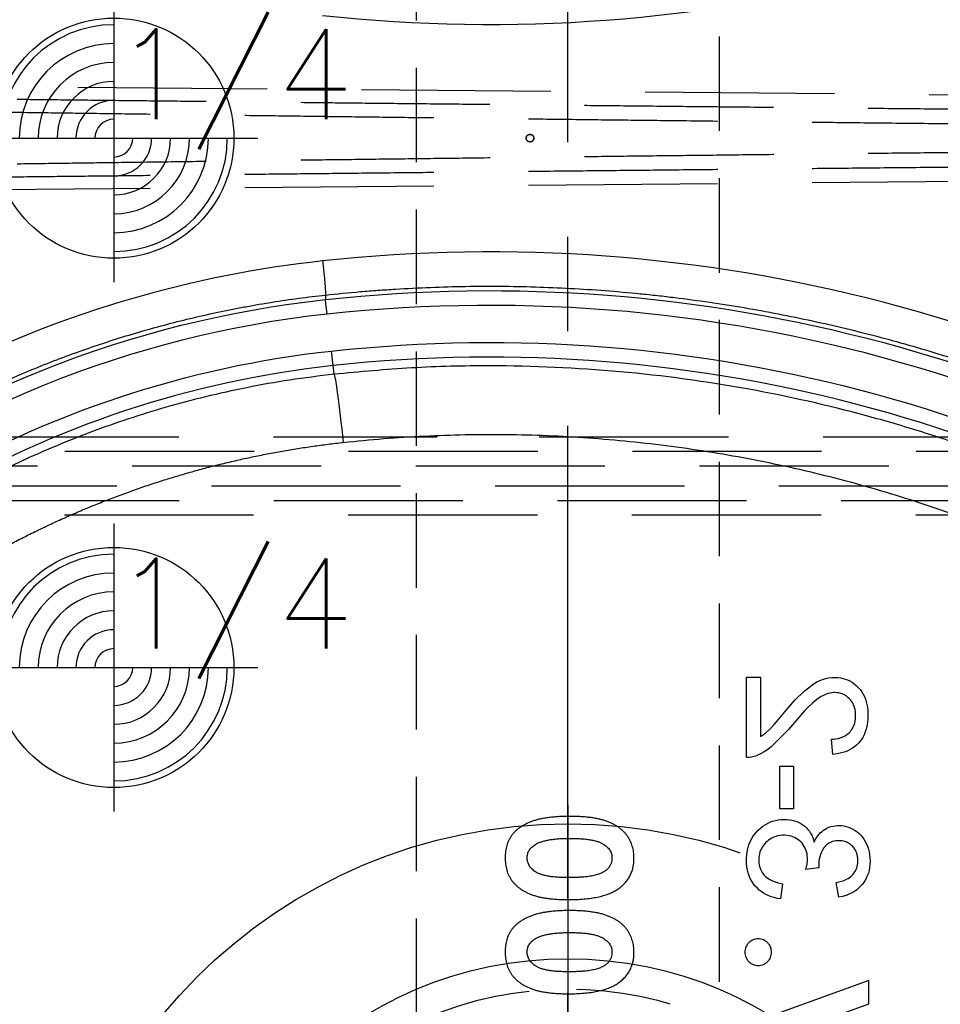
# Model space of a CAD drawing. Extents: x 2651 to 7771, y -1163 to 1075.
# Tile 224 of 256: x 4218 to 4243, y 465 to 491. Entities that reach past the tile are written whole.
import ezdxf

# ---------------------------------------------------------------- set-up
doc = ezdxf.new("R2010")
doc.units = 0
doc.header["$LTSCALE"] = 10
for name, pattern in [('CENTER', [2, 1.25, -0.25, 0.25, -0.25]), ('CNSCEN', [17, 15, -1, 0, -1]), ('CNSHID', [4, 3, -1]), ('DASHED', [0.75, 0.5, -0.25]), ('HIDDEN', [0.375, 0.25, -0.125])]:
    doc.linetypes.add(name, pattern=pattern)
doc.layers.get('0').update_dxf_attribs({"linetype": 'CONTINUOUS'})
doc.layers.get('Defpoints').update_dxf_attribs({"linetype": 'CONTINUOUS'})
for name, color, linetype in [('1', 7, 'CONTINUOUS'), ('CEN', 1, 'CENTER'), ('COOL', 150, 'HIDDEN'), ('DIM', 3, 'CONTINUOUS'), ('LAYER_108', 7, 'CONTINUOUS'), ('PIN', 3, 'CONTINUOUS'), ('WL1-HL', 4, 'CNSHID'), ('WOR1-CL', 1, 'CNSCEN')]:
    doc.layers.add(name, color=color, linetype=linetype)
doc.styles.get("Standard").update_dxf_attribs({"font": 'romans.shx'})
doc.dimstyles.new('MM& INCH5', dxfattribs={"dimtxt": 5, "dimasz": 2.5, "dimexe": 1, "dimexo": 0.5, "dimtad": 0, "dimrnd": 1.38778e-17, "dimzin": 9, "dimdsep": 46, "dimtxsty": 'Standard', "dimblk": 'CLOSED', "dimcen": 0, "dimclrd": 3, "dimclre": 3, "dimclrt": 3, "dimazin": 2, "dimtfac": 0.75, "dimtofl": 0, "dimtmove": 0, "dimatfit": 3, "dimfxl": 0, "dimtolj": 1, "dimarcsym": 0})

# ---------------------------------------------------------------- blocks, each defined once
blk = doc.blocks.new('DSD')
at = {"layer": '1', "color": 7, "linetype": 'Continuous'}
for p, q in [((478.967, 542.722), (476.666, 541.888)), ((476.666, 541.269), (479.905, 542.443)), ((476.666, 541.888), (476.666, 541.269))]:
    blk.add_line(p, q, dxfattribs=at)
at = {"layer": '1', "color": 6, "linetype": 'DASHED'}
for p, q in [((499.898, 528.58), (462.919, 528.58)), ((501.545, 528.191), (468.644, 528.191)), ((468.644, 527.673), (501.545, 527.673)), ((462.919, 527.284), (499.898, 527.284)), ((500.665, 520.364), (462.577, 520.032)), ((462.577, 517.956), (500.665, 517.624))]:
    blk.add_line(p, q, dxfattribs=at)
at = {"layer": '1', "color": 252, "linetype": 'Continuous'}
for p, q in [((490.803, 525.238), (490.828, 525.01)), ((490.828, 525.01), (490.87, 524.624))]:
    blk.add_line(p, q, dxfattribs=at)
at = {"layer": '1', "color": 110, "linetype": 'Continuous'}
for centre, radius, start, end in [((487.959, 551.472), 27.988, 276.2148, 338.982), ((486.693, 563.151), 39.735, 230.6179, 276.2068)]:
    blk.add_arc(centre, radius, start, end, dxfattribs=at)
at = {"layer": '1', "color": 252, "linetype": 'Continuous', "extrusion": (0, 0, -1)}
for centre, radius, start, end in [((-487.959, 551.472), 28.376, 202.1388, 263.7853), ((-486.693, 563.151), 38.753, 263.8121, 306.7396), ((-486.693, 563.151), 40.124, 263.7932, 306.1972), ((-487.959, 551.472), 27.006, 239.4774, 263.8121)]:
    blk.add_arc(centre, radius, start, end, dxfattribs=at)
at = {"layer": '1', "color": 252, "linetype": 'Continuous'}
for centre, radius, start, end in [((486.693, 563.151), 38.365, 233.2604, 276.1879), ((487.959, 551.472), 26.617, 276.1879, 300.5226)]:
    blk.add_arc(centre, radius, start, end, dxfattribs=at)
for centre, major_axis, start_param, end_param in [((486.674, 563.151), (-41.149, 0), 0.952596, 1.678692), ((487.939, 551.472), (-29.401, 0), 1.678696, 2.031295), ((486.674, 474.837), (-41.149, 0), 4.604494, 5.330589)]:
    blk.add_ellipse(centre, major_axis=major_axis, ratio=1, start_param=start_param, end_param=end_param, dxfattribs=at)
at = {"layer": '1', "color": 252, "linetype": 'Continuous', "extrusion": (0, 0, -1)}
blk.add_ellipse((490.608, 527.041), major_axis=(-0.196, 1.803), ratio=0.026024, start_param=3.150322, end_param=4.715216, dxfattribs=at)
at = {"layer": '1', "color": 7, "linetype": 'Continuous'}
for points, knots in [([(484.61, 541.622), (484.539, 541.621), (484.4, 541.62), (484.2, 541.607), (484.015, 541.587), (483.845, 541.558), (483.69, 541.521), (483.552, 541.475), (483.427, 541.422), (483.353, 541.378), (483.317, 541.356)], [0, 0, 0, 0, 0.161071, 0.310789, 0.449904, 0.578376, 0.696617, 0.805987, 0.906562, 1, 1, 1, 1]), ([(486.281, 540.515), (486.28, 540.543), (486.279, 540.6), (486.272, 540.684), (486.258, 540.763), (486.24, 540.839), (486.216, 540.912), (486.187, 540.982), (486.152, 541.047), (486.112, 541.11), (486.067, 541.168), (486.016, 541.223), (485.96, 541.276), (485.897, 541.325), (485.83, 541.37), (485.757, 541.412), (485.679, 541.451), (485.594, 541.487), (485.502, 541.519), (485.402, 541.547), (485.292, 541.57), (485.173, 541.589), (485.046, 541.603), (484.909, 541.614), (484.763, 541.621), (484.662, 541.622), (484.61, 541.622)], [0, 0, 0, 0, 0.038217, 0.074867, 0.110158, 0.144454, 0.17808, 0.211171, 0.243687, 0.275872, 0.308376, 0.341263, 0.37515, 0.409655, 0.445157, 0.482073, 0.520576, 0.560554, 0.603108, 0.648689, 0.697948, 0.750768, 0.807309, 0.867656, 0.931861, 1, 1, 1, 1]), ([(483.317, 541.356), (483.282, 541.331), (483.213, 541.282), (483.123, 541.196), (483.047, 541.103), (482.984, 541.003), (482.935, 540.895), (482.901, 540.78), (482.881, 540.658), (482.878, 540.574), (482.876, 540.531)], [0, 0, 0, 0, 0.132314, 0.2587, 0.380912, 0.500535, 0.620923, 0.742376, 0.868281, 1, 1, 1, 1]), ([(479.592, 540.875), (479.569, 540.873), (479.522, 540.871), (479.456, 540.85), (479.395, 540.818), (479.342, 540.773), (479.297, 540.719), (479.264, 540.658), (479.244, 540.591), (479.242, 540.545), (479.241, 540.522)], [0, 0, 0, 0, 0.128226, 0.250531, 0.372639, 0.499833, 0.627179, 0.749842, 0.87294, 1, 1, 1, 1]), ([(479.946, 540.522), (479.945, 540.545), (479.943, 540.591), (479.923, 540.658), (479.889, 540.719), (479.844, 540.773), (479.79, 540.819), (479.729, 540.85), (479.662, 540.871), (479.616, 540.873), (479.592, 540.875)], [0, 0, 0, 0, 0.126678, 0.249735, 0.372031, 0.499739, 0.627447, 0.750221, 0.872159, 1, 1, 1, 1]), ([(483.458, 540.517), (483.459, 540.543), (483.461, 540.592), (483.481, 540.665), (483.512, 540.733), (483.55, 540.785), (483.585, 540.824), (483.618, 540.851), (483.654, 540.877), (483.695, 540.9), (483.741, 540.922), (483.79, 540.943), (483.845, 540.961), (483.904, 540.978), (483.969, 540.993), (484.041, 541.006), (484.12, 541.017), (484.205, 541.025), (484.298, 541.032), (484.398, 541.037), (484.505, 541.04), (484.579, 541.04), (484.617, 541.041)], [0, 0, 0, 0, 0.053834, 0.105543, 0.158054, 0.211987, 0.240207, 0.269794, 0.301343, 0.334608, 0.370284, 0.408089, 0.448681, 0.492069, 0.538664, 0.590371, 0.646388, 0.707195, 0.772947, 0.843643, 0.919308, 1, 1, 1, 1]), ([(484.617, 541.041), (484.666, 541.04), (484.761, 541.039), (484.897, 541.033), (485.021, 541.021), (485.133, 541.006), (485.233, 540.985), (485.322, 540.961), (485.399, 540.932), (485.465, 540.897), (485.52, 540.86), (485.568, 540.818), (485.609, 540.775), (485.642, 540.729), (485.668, 540.68), (485.686, 540.628), (485.697, 540.573), (485.699, 540.536), (485.7, 540.517)], [0, 0, 0, 0, 0.110734, 0.212341, 0.305502, 0.389835, 0.46669, 0.535262, 0.596763, 0.651066, 0.701036, 0.74786, 0.791833, 0.834284, 0.875334, 0.916035, 0.957652, 1, 1, 1, 1]), ([(479.241, 540.522), (479.242, 540.498), (479.244, 540.452), (479.263, 540.385), (479.297, 540.325), (479.342, 540.271), (479.395, 540.226), (479.456, 540.193), (479.522, 540.172), (479.569, 540.17), (479.592, 540.169)], [0, 0, 0, 0, 0.12712, 0.250277, 0.371969, 0.499375, 0.62663, 0.749351, 0.871713, 1, 1, 1, 1]), ([(479.592, 540.169), (479.616, 540.17), (479.662, 540.172), (479.729, 540.193), (479.79, 540.226), (479.844, 540.271), (479.889, 540.325), (479.923, 540.385), (479.943, 540.452), (479.945, 540.498), (479.946, 540.522)], [0, 0, 0, 0, 0.127902, 0.249898, 0.37328, 0.501049, 0.628817, 0.750146, 0.873261, 1, 1, 1, 1]), ([(482.876, 540.531), (482.877, 540.503), (482.878, 540.448), (482.886, 540.366), (482.9, 540.288), (482.919, 540.212), (482.943, 540.14), (482.973, 540.07), (483.009, 540.003), (483.05, 539.94), (483.096, 539.879), (483.149, 539.822), (483.207, 539.768), (483.271, 539.719), (483.341, 539.673), (483.416, 539.63), (483.497, 539.591), (483.584, 539.555), (483.679, 539.523), (483.782, 539.496), (483.893, 539.473), (484.014, 539.454), (484.143, 539.439), (484.281, 539.429), (484.428, 539.422), (484.528, 539.422), (484.58, 539.421)], [0, 0, 0, 0, 0.036635, 0.072034, 0.106626, 0.140306, 0.173619, 0.206426, 0.239067, 0.271883, 0.30484, 0.338529, 0.372616, 0.407548, 0.443719, 0.481312, 0.520113, 0.560913, 0.604025, 0.650075, 0.699572, 0.752363, 0.808789, 0.868954, 0.932675, 1, 1, 1, 1]), ([(484.58, 540.003), (484.529, 540.003), (484.431, 540.003), (484.29, 540.011), (484.161, 540.021), (484.044, 540.037), (483.94, 540.056), (483.849, 540.081), (483.769, 540.11), (483.701, 540.144), (483.644, 540.181), (483.594, 540.221), (483.552, 540.264), (483.517, 540.309), (483.49, 540.357), (483.471, 540.408), (483.46, 540.462), (483.458, 540.498), (483.458, 540.517)], [0, 0, 0, 0, 0.112115, 0.215802, 0.310203, 0.395993, 0.47341, 0.542778, 0.604548, 0.659357, 0.708764, 0.755356, 0.798687, 0.840017, 0.880203, 0.919733, 0.959049, 1, 1, 1, 1]), ([(484.58, 539.421), (484.632, 539.422), (484.734, 539.422), (484.882, 539.429), (485.021, 539.44), (485.151, 539.454), (485.272, 539.474), (485.385, 539.497), (485.489, 539.524), (485.583, 539.557), (485.671, 539.593), (485.752, 539.632), (485.827, 539.674), (485.896, 539.718), (485.959, 539.767), (486.017, 539.817), (486.067, 539.871), (486.113, 539.928), (486.153, 539.988), (486.188, 540.052), (486.216, 540.12), (486.24, 540.191), (486.258, 540.267), (486.272, 540.346), (486.279, 540.429), (486.28, 540.486), (486.281, 540.515)], [0, 0, 0, 0, 0.068491, 0.133077, 0.193829, 0.251083, 0.304401, 0.354408, 0.401295, 0.444701, 0.485692, 0.524676, 0.562307, 0.597947, 0.632474, 0.665752, 0.697985, 0.729586, 0.760825, 0.792355, 0.824313, 0.857156, 0.890927, 0.92596, 0.962061, 1, 1, 1, 1]), ([(485.7, 540.517), (485.699, 540.499), (485.698, 540.463), (485.687, 540.411), (485.67, 540.362), (485.645, 540.316), (485.613, 540.272), (485.575, 540.232), (485.529, 540.195), (485.495, 540.173), (485.477, 540.162)], [0, 0, 0, 0, 0.124035, 0.242846, 0.360342, 0.479042, 0.599334, 0.725488, 0.858549, 1, 1, 1, 1]), ([(485.477, 540.162), (485.453, 540.149), (485.403, 540.122), (485.318, 540.09), (485.223, 540.063), (485.116, 540.04), (484.998, 540.024), (484.868, 540.011), (484.728, 540.004), (484.631, 540.003), (484.58, 540.003)], [0, 0, 0, 0, 0.088871, 0.186355, 0.294078, 0.412237, 0.541778, 0.682703, 0.835096, 1, 1, 1, 1]), ([(484.61, 539.131), (484.539, 539.13), (484.4, 539.129), (484.2, 539.116), (484.015, 539.096), (483.845, 539.066), (483.69, 539.03), (483.552, 538.984), (483.427, 538.931), (483.353, 538.886), (483.317, 538.865)], [0, 0, 0, 0, 0.161071, 0.310789, 0.449904, 0.578376, 0.696617, 0.805987, 0.906562, 1, 1, 1, 1]), ([(486.281, 538.023), (486.28, 538.052), (486.279, 538.109), (486.272, 538.192), (486.258, 538.272), (486.24, 538.348), (486.216, 538.421), (486.187, 538.491), (486.152, 538.556), (486.112, 538.618), (486.067, 538.677), (486.016, 538.732), (485.96, 538.785), (485.897, 538.833), (485.83, 538.879), (485.757, 538.921), (485.679, 538.96), (485.594, 538.996), (485.502, 539.028), (485.402, 539.056), (485.292, 539.079), (485.173, 539.098), (485.046, 539.112), (484.909, 539.123), (484.763, 539.13), (484.662, 539.13), (484.61, 539.131)], [0, 0, 0, 0, 0.038217, 0.074867, 0.110158, 0.144454, 0.17808, 0.211171, 0.243687, 0.275872, 0.308376, 0.341263, 0.37515, 0.409655, 0.445157, 0.482073, 0.520576, 0.560554, 0.603108, 0.648689, 0.697948, 0.750768, 0.807309, 0.867656, 0.931861, 1, 1, 1, 1]), ([(483.317, 538.865), (483.282, 538.84), (483.213, 538.79), (483.123, 538.704), (483.047, 538.612), (482.984, 538.511), (482.935, 538.404), (482.901, 538.289), (482.881, 538.167), (482.878, 538.083), (482.876, 538.04)], [0, 0, 0, 0, 0.132314, 0.2587, 0.380912, 0.500535, 0.620923, 0.742376, 0.868281, 1, 1, 1, 1]), ([(483.458, 538.026), (483.459, 538.051), (483.461, 538.101), (483.481, 538.174), (483.512, 538.242), (483.55, 538.294), (483.585, 538.333), (483.618, 538.36), (483.654, 538.386), (483.695, 538.409), (483.741, 538.431), (483.79, 538.452), (483.845, 538.47), (483.904, 538.487), (483.969, 538.502), (484.041, 538.515), (484.12, 538.526), (484.205, 538.534), (484.298, 538.541), (484.398, 538.546), (484.505, 538.548), (484.579, 538.549), (484.617, 538.549)], [0, 0, 0, 0, 0.053834, 0.105543, 0.158054, 0.211987, 0.240207, 0.269794, 0.301343, 0.334608, 0.370284, 0.408089, 0.448681, 0.492069, 0.538664, 0.590371, 0.646388, 0.707195, 0.772947, 0.843643, 0.919308, 1, 1, 1, 1]), ([(484.617, 538.549), (484.666, 538.549), (484.761, 538.548), (484.897, 538.542), (485.021, 538.53), (485.133, 538.515), (485.233, 538.494), (485.322, 538.47), (485.399, 538.441), (485.465, 538.406), (485.52, 538.368), (485.568, 538.327), (485.609, 538.284), (485.642, 538.238), (485.668, 538.189), (485.686, 538.137), (485.697, 538.082), (485.699, 538.045), (485.7, 538.026)], [0, 0, 0, 0, 0.110734, 0.212341, 0.305502, 0.389835, 0.46669, 0.535262, 0.596763, 0.651066, 0.701036, 0.74786, 0.791833, 0.834284, 0.875334, 0.916035, 0.957652, 1, 1, 1, 1]), ([(482.876, 538.04), (482.877, 538.012), (482.878, 537.957), (482.886, 537.875), (482.9, 537.797), (482.919, 537.721), (482.943, 537.648), (482.973, 537.579), (483.009, 537.512), (483.05, 537.449), (483.096, 537.388), (483.149, 537.331), (483.207, 537.277), (483.271, 537.228), (483.341, 537.182), (483.416, 537.139), (483.497, 537.1), (483.584, 537.064), (483.679, 537.032), (483.782, 537.005), (483.893, 536.982), (484.014, 536.963), (484.143, 536.948), (484.281, 536.938), (484.428, 536.931), (484.528, 536.931), (484.58, 536.93)], [0, 0, 0, 0, 0.036635, 0.072034, 0.106626, 0.140306, 0.173619, 0.206426, 0.239067, 0.271883, 0.30484, 0.338529, 0.372616, 0.407548, 0.443719, 0.481312, 0.520113, 0.560913, 0.604025, 0.650075, 0.699572, 0.752363, 0.808789, 0.868954, 0.932675, 1, 1, 1, 1]), ([(484.58, 537.511), (484.529, 537.512), (484.431, 537.512), (484.29, 537.52), (484.161, 537.53), (484.044, 537.546), (483.94, 537.565), (483.849, 537.59), (483.769, 537.618), (483.701, 537.652), (483.644, 537.69), (483.594, 537.73), (483.552, 537.773), (483.517, 537.818), (483.49, 537.866), (483.471, 537.917), (483.46, 537.971), (483.458, 538.007), (483.458, 538.026)], [0, 0, 0, 0, 0.112115, 0.215802, 0.310203, 0.395993, 0.47341, 0.542778, 0.604548, 0.659357, 0.708764, 0.755356, 0.798687, 0.840017, 0.880203, 0.919733, 0.959049, 1, 1, 1, 1]), ([(484.58, 536.93), (484.632, 536.931), (484.734, 536.931), (484.882, 536.938), (485.021, 536.949), (485.151, 536.963), (485.272, 536.983), (485.385, 537.006), (485.489, 537.033), (485.583, 537.066), (485.671, 537.102), (485.752, 537.141), (485.827, 537.183), (485.896, 537.227), (485.959, 537.275), (486.017, 537.326), (486.067, 537.38), (486.113, 537.437), (486.153, 537.497), (486.188, 537.561), (486.216, 537.629), (486.24, 537.7), (486.258, 537.776), (486.272, 537.855), (486.279, 537.938), (486.28, 537.994), (486.281, 538.023)], [0, 0, 0, 0, 0.068491, 0.133077, 0.193829, 0.251083, 0.304401, 0.354408, 0.401295, 0.444701, 0.485692, 0.524676, 0.562307, 0.597947, 0.632474, 0.665752, 0.697985, 0.729586, 0.760825, 0.792355, 0.824313, 0.857156, 0.890927, 0.92596, 0.962061, 1, 1, 1, 1]), ([(485.7, 538.026), (485.699, 538.008), (485.698, 537.972), (485.687, 537.92), (485.67, 537.871), (485.645, 537.825), (485.613, 537.781), (485.575, 537.741), (485.529, 537.704), (485.495, 537.682), (485.477, 537.671)], [0, 0, 0, 0, 0.124035, 0.242846, 0.360342, 0.479042, 0.599334, 0.725488, 0.858549, 1, 1, 1, 1]), ([(485.477, 537.671), (485.453, 537.658), (485.403, 537.631), (485.318, 537.599), (485.223, 537.572), (485.116, 537.549), (484.998, 537.533), (484.868, 537.52), (484.728, 537.513), (484.631, 537.512), (484.58, 537.511)], [0, 0, 0, 0, 0.088871, 0.186355, 0.294078, 0.412237, 0.541778, 0.682703, 0.835096, 1, 1, 1, 1]), ([(491.031, 523.143), (490.723, 523.11), (490.262, 523.065), (489.722, 523.022), (489.491, 523.006), (489.337, 522.996), (489.259, 522.991), (488.565, 522.948), (487.331, 522.9), (485.483, 522.913), (484.252, 522.979), (483.33, 523.049), (482.869, 523.09), (482.331, 523.146), (482.101, 523.172), (481.947, 523.19), (481.87, 523.2), (481.18, 523.284), (479.961, 523.463), (478.157, 523.812), (476.376, 524.241), (474.619, 524.75), (472.886, 525.339), (471.176, 526.008), (470.052, 526.508), (469.354, 526.838), (469.215, 526.905), (469.007, 527.006), (468.937, 527.04), (468.799, 527.109), (468.453, 527.281), (468.11, 527.458), (467.292, 527.892), (466.216, 528.495), (464.646, 529.472), (463.628, 530.172), (463.127, 530.534)], [0, 0, 0, 0, 0.03125, 0.046875, 0.054688, 0.054688, 0.0625, 0.0625, 0.125, 0.1875, 0.25, 0.25, 0.28125, 0.296875, 0.304688, 0.304688, 0.3125, 0.3125, 0.375, 0.4375, 0.5, 0.5625, 0.625, 0.6875, 0.75, 0.75, 0.765625, 0.765625, 0.773438, 0.773438, 0.78125, 0.8125, 0.8125, 0.875, 0.9375, 1, 1, 1, 1]), ([(501.742, 526.531), (501.328, 526.302), (500.909, 526.084), (500.378, 525.824), (500.271, 525.773), (500.111, 525.697), (500.057, 525.672), (499.95, 525.622), (499.682, 525.498), (499.413, 525.378), (498.764, 525.1), (497.89, 524.751), (496.56, 524.293), (495.207, 523.902), (494.291, 523.685), (493.715, 523.564), (493.541, 523.528), (493.367, 523.495), (493.251, 523.472), (493.193, 523.462), (492.902, 523.408), (492.67, 523.368), (491.969, 523.257), (491.501, 523.194), (491.031, 523.143)], [0, 0, 0, 0, 0.125, 0.125, 0.15625, 0.15625, 0.171875, 0.171875, 0.1875, 0.25, 0.25, 0.375, 0.5, 0.625, 0.75, 0.75, 0.78125, 0.796875, 0.796875, 0.8125, 0.8125, 0.875, 0.875, 1, 1, 1, 1])]:
    blk.add_open_spline(points, degree=3, knots=knots, dxfattribs=at)
at = {"layer": '1', "color": 252, "linetype": 'Continuous'}
for points, weights, degree in [([(490.56, 527.041), (481.685, 526.077), (473.041, 528.306), (465.739, 533.443)], [1, 0.957116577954, 0.957116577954, 1], 3), ([(499.831, 529.985), (496.958, 528.39), (493.826, 527.396), (490.56, 527.041)], [1, 0.98681524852, 0.98681524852, 1], 3), ([(491.105, 522.242), (491.008, 523.137), (491.031, 523.143)], [1, 0.709642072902, 1], 2)]:
    blk.add_rational_spline(points, weights, degree=degree, dxfattribs=at)
for points, knots in [([(464.023, 532.479), (464.378, 532.222), (465.095, 531.703), (466.214, 530.966), (467.376, 530.255), (468.583, 529.575), (469.835, 528.93), (471.131, 528.321), (472.47, 527.753), (473.851, 527.229), (475.274, 526.752), (477.26, 526.172), (481.032, 525.318), (485.084, 524.958), (488.752, 525.048), (490.12, 525.175), (490.803, 525.238)], [0, 0, 0, 0, 0.046368, 0.093547, 0.141537, 0.190338, 0.23995, 0.290372, 0.341606, 0.393651, 0.446506, 0.500173, 0.612317, 0.8549, 0.92745, 1, 1, 1, 1]), ([(490.803, 525.238), (491.196, 525.286), (491.969, 525.38), (493.103, 525.584), (494.191, 525.824), (495.234, 526.101), (496.23, 526.409), (497.179, 526.743), (498.082, 527.099), (498.938, 527.473), (499.748, 527.862), (500.513, 528.258), (501.002, 528.537), (501.241, 528.674)], [0, 0, 0, 0, 0.107215, 0.211168, 0.31186, 0.409292, 0.503461, 0.59437, 0.682018, 0.766405, 0.847531, 0.925396, 1, 1, 1, 1]), ([(490.989, 523.649), (491, 523.548), (491.011, 523.448), (491.026, 523.305), (491.03, 523.265), (491.031, 523.26)], [0, 0, 0, 0, 0.5, 0.5, 1, 1, 1, 1])]:
    blk.add_open_spline(points, degree=3, knots=knots, dxfattribs=at)
at = {"layer": '1', "color": 6, "linetype": 'DASHED'}
for points in [[(462.929, 528.968), (499.908, 528.968)], [(485.379, 526.896), (462.929, 526.896)], [(499.908, 526.896), (488.074, 526.896)]]:
    blk.add_open_spline(points, degree=1, dxfattribs=at)
at = {"layer": '1', "color": 252, "linetype": 'Continuous'}
blk.add_open_spline([(491.031, 523.143), (491.031, 523.183), (491.031, 523.223), (491.031, 523.263)], degree=3, dxfattribs=at)
at = {"layer": '1', "color": 6, "linetype": 'DASHED'}
for points in [[(500.663, 520.032), (489.514, 519.905), (477.159, 519.779), (464.185, 519.659)], [(464.183, 519.273), (477.159, 519.399), (489.514, 519.544), (500.665, 519.7)], [(500.665, 518.288), (489.514, 518.444), (477.159, 518.589), (464.183, 518.715)], [(464.185, 518.328), (477.159, 518.209), (489.514, 518.083), (500.663, 517.956)]]:
    blk.add_rational_spline(points, [1, 0.984198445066, 0.984198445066, 1], degree=3, dxfattribs=at)
at = {"layer": 'CEN'}
blk.add_circle((485.625, 518.994), 0.102, dxfattribs=at)
blk = doc.blocks.new('*D116')
at = {"layer": 'Defpoints', "color": 0}
for p in [(4278.684, 927.642), (4278.684, 906.842), (4171.684, 387.642)]:
    blk.add_point(p, dxfattribs=at)
at = {"layer": 'DIM', "color": 3, "lineweight": -2}
blk.add_line((4278.684, 907.342), (4278.684, 927.642), dxfattribs=at)
at = {"layer": 'DIM', "color": 3, "insert": (4278.684, 950.648), "char_height": 5, "attachment_point": 5, "rotation": 90}
blk.add_mtext('\\A1;107 [4.213]', dxfattribs=at)
blk = doc.blocks.new('_Closed')
at = {"color": 0, "linetype": 'ByBlock', "lineweight": -2}
for p, q in [((-1, 0.167), (0, 0)), ((-1, 0.167), (-1, -0.167)), ((0, 0), (-1, -0.167)), ((0, 0), (-1, 0))]:
    blk.add_line(p, q, dxfattribs=at)
blk = doc.blocks.new('*D117')
at = {"layer": 'Defpoints', "color": 0}
for p in [(4291.684, 927.642), (4291.684, 912.642), (4171.684, 387.642)]:
    blk.add_point(p, dxfattribs=at)
at = {"layer": 'DIM', "color": 3, "lineweight": -2}
blk.add_line((4291.684, 913.142), (4291.684, 927.642), dxfattribs=at)
at = {"layer": 'DIM', "color": 3, "insert": (4291.684, 950.648), "char_height": 5, "attachment_point": 5, "rotation": 90}
blk.add_mtext('\\A1;120 [4.724]', dxfattribs=at)
blk = doc.blocks.new('*D118')
at = {"layer": 'Defpoints', "color": 0}
for p in [(4368.684, 927.642), (4368.684, 892.822), (4171.684, 387.642)]:
    blk.add_point(p, dxfattribs=at)
at = {"layer": 'DIM', "color": 3, "lineweight": -2}
blk.add_line((4368.684, 893.322), (4368.684, 927.642), dxfattribs=at)
at = {"layer": 'DIM', "color": 3, "insert": (4368.684, 950.648), "char_height": 5, "attachment_point": 5, "rotation": 90}
blk.add_mtext('\\A1;197 [7.756]', dxfattribs=at)
blk = doc.blocks.new('*D119')
at = {"layer": 'Defpoints', "color": 0}
for p in [(4376.684, 927.642), (4371.684, 807.17), (4171.684, 387.642)]:
    blk.add_point(p, dxfattribs=at)
at = {"layer": 'DIM', "color": 3, "lineweight": -2}
for p, q in [((4376.684, 922.642), (4376.684, 927.642)), ((4371.684, 917.642), (4376.684, 922.642)), ((4371.684, 807.67), (4371.684, 917.642))]:
    blk.add_line(p, q, dxfattribs=at)
at = {"layer": 'DIM', "color": 3, "insert": (4376.684, 951.005), "char_height": 5, "attachment_point": 5, "rotation": 90}
blk.add_mtext('\\A1;200 [7.874]', dxfattribs=at)
blk = doc.blocks.new('*D120')
at = {"layer": 'Defpoints', "color": 0}
for p in [(4411.684, 927.642), (4411.684, 912.642), (4171.684, 387.642)]:
    blk.add_point(p, dxfattribs=at)
at = {"layer": 'DIM', "color": 3, "lineweight": -2}
blk.add_line((4411.684, 913.142), (4411.684, 927.642), dxfattribs=at)
at = {"layer": 'DIM', "color": 3, "insert": (4411.684, 951.005), "char_height": 5, "attachment_point": 5, "rotation": 90}
blk.add_mtext('\\A1;240 [9.449]', dxfattribs=at)
blk = doc.blocks.new('*D121')
at = {"layer": 'Defpoints', "color": 0}
for p in [(4446.684, 927.642), (4446.684, 910.642), (4171.684, 387.642)]:
    blk.add_point(p, dxfattribs=at)
at = {"layer": 'DIM', "color": 3, "lineweight": -2}
blk.add_line((4446.684, 911.142), (4446.684, 927.642), dxfattribs=at)
at = {"layer": 'DIM', "color": 3, "insert": (4446.684, 953.386), "char_height": 5, "attachment_point": 5, "rotation": 90}
blk.add_mtext('\\A1;275 [10.827]', dxfattribs=at)
blk = doc.blocks.new('*D158')
at = {"layer": 'Defpoints', "color": 0}
for p in [(4247.884, 927.642), (4247.884, 766.102), (4171.684, 387.642)]:
    blk.add_point(p, dxfattribs=at)
at = {"layer": 'DIM', "color": 3, "lineweight": -2}
blk.add_line((4247.884, 766.602), (4247.884, 927.642), dxfattribs=at)
at = {"layer": 'DIM', "color": 3, "insert": (4247.884, 943.862), "char_height": 5, "attachment_point": 5, "rotation": 90}
blk.add_mtext('\\A1;76.2 [3]', dxfattribs=at)
blk = doc.blocks.new('*D159')
at = {"layer": 'Defpoints', "color": 0}
for p in [(4239.884, 927.642), (4246.684, 860.062), (4171.684, 387.642)]:
    blk.add_point(p, dxfattribs=at)
at = {"layer": 'DIM', "color": 3, "lineweight": -2}
for p, q in [((4239.884, 922.642), (4239.884, 927.642)), ((4246.684, 917.642), (4239.884, 922.642)), ((4246.684, 860.562), (4246.684, 917.642))]:
    blk.add_line(p, q, dxfattribs=at)
at = {"layer": 'DIM', "color": 3, "insert": (4239.884, 948.624), "char_height": 5, "attachment_point": 5, "rotation": 90}
blk.add_mtext('\\A1;75 [2.953]', dxfattribs=at)
blk = doc.blocks.new('*D160')
at = {"layer": 'Defpoints', "color": 0}
for p in [(4381.212, 797.642), (4473.321, 797.642), (4171.684, 387.642)]:
    blk.add_point(p, dxfattribs=at)
at = {"layer": 'DIM', "color": 3, "lineweight": -2}
blk.add_line((4381.712, 797.642), (4473.321, 797.642), dxfattribs=at)
at = {"layer": 'DIM', "color": 3, "insert": (4499.065, 797.642), "char_height": 5, "attachment_point": 5}
blk.add_mtext('\\A1;410 [16.142]', dxfattribs=at)
blk = doc.blocks.new('*D161')
at = {"layer": 'Defpoints', "color": 0}
for p in [(4274.104, 832.642), (4473.321, 832.642), (4171.684, 387.642)]:
    blk.add_point(p, dxfattribs=at)
at = {"layer": 'DIM', "color": 3, "lineweight": -2}
blk.add_line((4274.604, 832.642), (4473.321, 832.642), dxfattribs=at)
at = {"layer": 'DIM', "color": 3, "insert": (4496.684, 832.642), "char_height": 5, "attachment_point": 5}
blk.add_mtext('\\A1;445 [17.52]', dxfattribs=at)
blk = doc.blocks.new('*D162')
at = {"layer": 'Defpoints', "color": 0}
for p in [(4271.924, 879.642), (4485.526, 879.642), (4171.684, 387.642)]:
    blk.add_point(p, dxfattribs=at)
at = {"layer": 'DIM', "color": 3, "lineweight": -2}
blk.add_line((4272.424, 879.642), (4485.526, 879.642), dxfattribs=at)
at = {"layer": 'DIM', "color": 3, "insert": (4508.889, 879.642), "char_height": 5, "attachment_point": 5}
blk.add_mtext('\\A1;492 [19.37]', dxfattribs=at)
blk = doc.blocks.new('*D163')
at = {"layer": 'Defpoints', "color": 0}
for p in [(4285.884, 899.642), (4485.526, 899.642), (4171.684, 387.642)]:
    blk.add_point(p, dxfattribs=at)
at = {"layer": 'DIM', "color": 3, "lineweight": -2}
blk.add_line((4286.384, 899.642), (4485.526, 899.642), dxfattribs=at)
at = {"layer": 'DIM', "color": 3, "insert": (4511.27, 899.642), "char_height": 5, "attachment_point": 5}
blk.add_mtext('\\A1;512 [20.157]', dxfattribs=at)
blk = doc.blocks.new('*D164')
at = {"layer": 'Defpoints', "color": 0}
for p in [(4266.934, 743.242), (4473.321, 743.242), (4171.684, 387.642)]:
    blk.add_point(p, dxfattribs=at)
at = {"layer": 'DIM', "color": 3, "lineweight": -2}
blk.add_line((4267.434, 743.242), (4473.321, 743.242), dxfattribs=at)
at = {"layer": 'DIM', "color": 3, "insert": (4494.303, 743.242), "char_height": 5, "attachment_point": 5}
blk.add_mtext('\\A1;355.6 [14]', dxfattribs=at)
blk = doc.blocks.new('*D165')
at = {"layer": 'Defpoints', "color": 0}
for p in [(4446.684, 762.642), (4473.321, 762.642), (4171.684, 387.642)]:
    blk.add_point(p, dxfattribs=at)
at = {"layer": 'DIM', "color": 3, "lineweight": -2}
blk.add_line((4447.184, 762.642), (4473.321, 762.642), dxfattribs=at)
at = {"layer": 'DIM', "color": 3, "insert": (4499.065, 762.642), "char_height": 5, "attachment_point": 5}
blk.add_mtext('\\A1;375 [14.764]', dxfattribs=at)
blk = doc.blocks.new('*D166')
at = {"layer": 'Defpoints', "color": 0}
for p in [(4446.684, 719.642), (4473.321, 719.642), (4171.684, 387.642)]:
    blk.add_point(p, dxfattribs=at)
at = {"layer": 'DIM', "color": 3, "lineweight": -2}
blk.add_line((4447.184, 719.642), (4473.321, 719.642), dxfattribs=at)
at = {"layer": 'DIM', "color": 3, "insert": (4499.065, 719.642), "char_height": 5, "attachment_point": 5}
blk.add_mtext('\\A1;332 [13.071]', dxfattribs=at)
blk = doc.blocks.new('*D167')
at = {"layer": 'Defpoints', "color": 0}
for p in [(4445.644, 592.642), (4473.321, 592.642), (4171.684, 387.642)]:
    blk.add_point(p, dxfattribs=at)
at = {"layer": 'DIM', "color": 3, "lineweight": -2}
blk.add_line((4446.144, 592.642), (4473.321, 592.642), dxfattribs=at)
at = {"layer": 'DIM', "color": 3, "insert": (4496.684, 592.642), "char_height": 5, "attachment_point": 5}
blk.add_mtext('\\A1;205 [8.071]', dxfattribs=at)
blk = doc.blocks.new('*D168')
at = {"layer": 'Defpoints', "color": 0}
for p in [(4245.344, 590.842), (4473.321, 584.642), (4171.684, 387.642)]:
    blk.add_point(p, dxfattribs=at)
at = {"layer": 'DIM', "color": 3, "lineweight": -2}
for p, q in [((4245.844, 590.842), (4463.321, 590.842)), ((4463.321, 590.842), (4468.321, 584.642)), ((4468.321, 584.642), (4473.321, 584.642))]:
    blk.add_line(p, q, dxfattribs=at)
at = {"layer": 'DIM', "color": 3, "insert": (4491.922, 584.642), "char_height": 5, "attachment_point": 5}
blk.add_mtext('\\A1;203.2 [8]', dxfattribs=at)
blk = doc.blocks.new('*D169')
at = {"layer": 'Defpoints', "color": 0}
for p in [(4446.684, 612.642), (4473.321, 612.642), (4171.684, 387.642)]:
    blk.add_point(p, dxfattribs=at)
at = {"layer": 'DIM', "color": 3, "lineweight": -2}
blk.add_line((4447.184, 612.642), (4473.321, 612.642), dxfattribs=at)
at = {"layer": 'DIM', "color": 3, "insert": (4496.684, 612.642), "char_height": 5, "attachment_point": 5}
blk.add_mtext('\\A1;225 [8.858]', dxfattribs=at)
blk = doc.blocks.new('*D170')
at = {"layer": 'Defpoints', "color": 0}
for p in [(4446.684, 655.642), (4473.321, 655.642), (4171.684, 387.642)]:
    blk.add_point(p, dxfattribs=at)
at = {"layer": 'DIM', "color": 3, "lineweight": -2}
blk.add_line((4447.184, 655.642), (4473.321, 655.642), dxfattribs=at)
at = {"layer": 'DIM', "color": 3, "insert": (4499.065, 655.642), "char_height": 5, "attachment_point": 5}
blk.add_mtext('\\A1;268 [10.551]', dxfattribs=at)
blk = doc.blocks.new('*D171')
at = {"layer": 'Defpoints', "color": 0}
for p in [(4446.684, 562.642), (4473.321, 562.642), (4171.684, 387.642)]:
    blk.add_point(p, dxfattribs=at)
at = {"layer": 'DIM', "color": 3, "lineweight": -2}
blk.add_line((4447.184, 562.642), (4473.321, 562.642), dxfattribs=at)
at = {"layer": 'DIM', "color": 3, "insert": (4493.946, 562.642), "char_height": 5, "attachment_point": 5}
blk.add_mtext('\\A1;175 [6.89]', dxfattribs=at)
blk = doc.blocks.new('*D172')
at = {"layer": 'Defpoints', "color": 0}
for p in [(4446.684, 519.642), (4473.321, 519.642), (4171.684, 387.642)]:
    blk.add_point(p, dxfattribs=at)
at = {"layer": 'DIM', "color": 3, "lineweight": -2}
blk.add_line((4447.184, 519.642), (4473.321, 519.642), dxfattribs=at)
at = {"layer": 'DIM', "color": 3, "insert": (4496.327, 519.642), "char_height": 5, "attachment_point": 5}
blk.add_mtext('\\A1;132 [5.197]', dxfattribs=at)
blk = doc.blocks.new('*D190')
at = {"layer": 'Defpoints', "color": 0}
for p in [(4401.864, 859.642), (4485.526, 859.642), (4171.684, 387.642)]:
    blk.add_point(p, dxfattribs=at)
at = {"layer": 'DIM', "color": 3, "lineweight": -2}
blk.add_line((4402.364, 859.642), (4485.526, 859.642), dxfattribs=at)
at = {"layer": 'DIM', "color": 3, "insert": (4511.27, 859.642), "char_height": 5, "attachment_point": 5}
blk.add_mtext('\\A1;472 [18.583]', dxfattribs=at)
blk = doc.blocks.new('117')
at = {"layer": 'WL1-HL'}
for radius in [13.87, 10.3]:
    blk.add_circle((254.95, 1693.104), radius, dxfattribs=at)
at = {"layer": 'WOR1-CL'}
blk.add_line((254.95, 1707.474), (254.95, 1678.734), dxfattribs=at)
blk = doc.blocks.new('A$C257357D5')
at = {"layer": 'COOL', "color": 1, "linetype": 'CENTER'}
blk.add_line((61, -60.106), (61, 35), dxfattribs=at)
at = {"layer": 'COOL'}
blk.add_lwpolyline([(57, -49.388), (57, 32.691), (61, 35), (65, 32.691), (65, -49.388)], dxfattribs=at)
blk.add_circle((61, -32), 9.5, dxfattribs=at)
blk.add_blockref('117', (-193.95, -1725.104), dxfattribs=at)
blk = doc.blocks.new('*U6', base_point=(965.4695, 1808.9548))
blk.add_circle((965.4695, 1808.9548), 0.5)
for radius, start, end in [(0.4724, 90, 180), (0.3937, 90, 180), (0.315, 90, 180), (0.2362, 90, 180), (0.1575, 90, 180), (0.0787, 90, 180), (0.0787, 270, 0), (0.1575, 270, 0), (0.2362, 270, 0), (0.315, 270, 0), (0.3937, 270, 0), (0.4724, 270, 0)]:
    blk.add_arc((965.4695, 1808.9548), radius, start, end)
at = {"layer": 'PIN'}
for p, q in [((965.4695, 1809.5548), (965.4695, 1808.3548)), ((964.8695, 1808.9548), (966.0695, 1808.9548))]:
    blk.add_line(p, q, dxfattribs=at)

msp = doc.modelspace()

# ---------------------------------------------------------------- linework, layer by layer
at = {"layer": 'CEN'}
msp.add_circle((4231.684, 487.642), 0.1, dxfattribs=at)
at = {"layer": 'LAYER_108', "color": 0, "linetype": 'Continuous'}
for p, q in [((4237.404, 471.271), (4237.404, 473.386)), ((4237.404, 473.386), (4237.781, 473.386)), ((4237.781, 473.386), (4237.781, 471.817)), ((4239.691, 471.345), (4239.65, 471.749)), ((4238.291, 471.03), (4238.652, 471.03)), ((4238.291, 469.902), (4238.291, 471.03)), ((4238.652, 471.03), (4238.652, 469.902)), ((4238.652, 469.902), (4238.291, 469.902)), ((4239.32, 468.346), (4238.975, 468.302)), ((4239.844, 467.566), (4239.774, 467.959)), ((4238.358, 467.92), (4238.305, 467.527))]:
    msp.add_line(p, q, dxfattribs=at)
for points in [[(4237.781, 471.817, 0), (4237.911, 471.91, 0), (4238.029, 472.018, 0), (4238.14, 472.137, 0), (4238.245, 472.258, 0), (4238.464, 472.519, 0), (4238.688, 472.778, 0), (4238.927, 473.018, 0), (4239.196, 473.222, 0), (4239.267, 473.263, 0), (4239.341, 473.299, 0), (4239.418, 473.329, 0), (4239.496, 473.353, 0), (4239.577, 473.369, 0), (4239.659, 473.379, 0), (4239.742, 473.382, 0), (4239.824, 473.378, 0), (4239.889, 473.369, 0), (4239.952, 473.356, 0), (4240.015, 473.338, 0), (4240.076, 473.315, 0), (4240.135, 473.287, 0), (4240.196, 473.252, 0), (4240.254, 473.211, 0), (4240.309, 473.165, 0), (4240.359, 473.116, 0), (4240.408, 473.061, 0), (4240.451, 473.001, 0), (4240.49, 472.939, 0), (4240.523, 472.873, 0), (4240.55, 472.806, 0), (4240.572, 472.737, 0), (4240.59, 472.666, 0), (4240.602, 472.594, 0), (4240.614, 472.494, 0), (4240.618, 472.393, 0), (4240.616, 472.292, 0), (4240.606, 472.191, 0), (4240.589, 472.092, 0), (4240.57, 472.014, 0), (4240.545, 471.938, 0), (4240.515, 471.864, 0), (4240.478, 471.794, 0), (4240.444, 471.739, 0), (4240.406, 471.687, 0), (4240.363, 471.638, 0), (4240.318, 471.593, 0), (4240.269, 471.551, 0), (4240.211, 471.51, 0), (4240.15, 471.474, 0), (4240.087, 471.443, 0), (4240.022, 471.416, 0), (4239.914, 471.383, 0), (4239.803, 471.36, 0), (4239.691, 471.345, 0)], [(4239.65, 471.749, 0), (4239.71, 471.751, 0), (4239.769, 471.757, 0), (4239.828, 471.767, 0), (4239.886, 471.782, 0), (4239.931, 471.798, 0), (4239.975, 471.817, 0), (4240.017, 471.84, 0), (4240.058, 471.867, 0), (4240.088, 471.89, 0), (4240.116, 471.916, 0), (4240.143, 471.944, 0), (4240.168, 471.974, 0), (4240.191, 472.005, 0), (4240.215, 472.044, 0), (4240.235, 472.086, 0), (4240.253, 472.129, 0), (4240.267, 472.173, 0), (4240.281, 472.235, 0), (4240.289, 472.298, 0), (4240.292, 472.362, 0), (4240.291, 472.425, 0), (4240.286, 472.479, 0), (4240.277, 472.533, 0), (4240.263, 472.585, 0), (4240.245, 472.636, 0), (4240.227, 472.676, 0), (4240.206, 472.714, 0), (4240.182, 472.751, 0), (4240.155, 472.785, 0), (4240.126, 472.818, 0), (4240.098, 472.844, 0), (4240.069, 472.868, 0), (4240.039, 472.89, 0), (4240.007, 472.91, 0), (4239.974, 472.928, 0), (4239.932, 472.945, 0), (4239.888, 472.959, 0), (4239.843, 472.969, 0), (4239.798, 472.975, 0), (4239.754, 472.978, 0), (4239.71, 472.978, 0), (4239.666, 472.974, 0), (4239.622, 472.966, 0), (4239.56, 472.951, 0), (4239.499, 472.929, 0), (4239.441, 472.903, 0), (4239.384, 472.873, 0), (4239.263, 472.794, 0), (4239.151, 472.703, 0), (4239.045, 472.603, 0), (4238.944, 472.499, 0), (4238.518, 472.004, 0), (4238.062, 471.542, 0), (4237.972, 471.475, 0), (4237.878, 471.414, 0), (4237.779, 471.361, 0), (4237.677, 471.317, 0)], [(4238.305, 467.527, 0), (4238.221, 467.538, 0), (4238.137, 467.556, 0), (4238.055, 467.58, 0), (4237.976, 467.611, 0), (4237.914, 467.641, 0), (4237.855, 467.676, 0), (4237.798, 467.715, 0), (4237.744, 467.757, 0), (4237.694, 467.804, 0), (4237.639, 467.862, 0), (4237.59, 467.925, 0), (4237.546, 467.991, 0), (4237.507, 468.061, 0), (4237.476, 468.134, 0), (4237.45, 468.21, 0), (4237.43, 468.287, 0), (4237.416, 468.366, 0), (4237.405, 468.477, 0), (4237.404, 468.589, 0), (4237.412, 468.701, 0), (4237.43, 468.811, 0), (4237.452, 468.895, 0), (4237.48, 468.978, 0), (4237.514, 469.058, 0), (4237.556, 469.135, 0), (4237.604, 469.208, 0), (4237.658, 469.276, 0), (4237.718, 469.34, 0), (4237.782, 469.399, 0), (4237.839, 469.443, 0), (4237.899, 469.483, 0), (4237.961, 469.519, 0), (4238.026, 469.549, 0), (4238.093, 469.575, 0), (4238.169, 469.596, 0), (4238.247, 469.611, 0), (4238.326, 469.62, 0), (4238.405, 469.623, 0), (4238.472, 469.621, 0), (4238.539, 469.615, 0), (4238.606, 469.604, 0), (4238.672, 469.589, 0), (4238.735, 469.568, 0), (4238.791, 469.544, 0), (4238.845, 469.516, 0), (4238.896, 469.484, 0), (4238.945, 469.447, 0), (4238.99, 469.407, 0), (4239.031, 469.362, 0), (4239.068, 469.314, 0), (4239.101, 469.263, 0), (4239.131, 469.207, 0), (4239.156, 469.148, 0), (4239.177, 469.087, 0), (4239.194, 469.025, 0)], [(4239.194, 469.025, 0), (4239.222, 469.082, 0), (4239.254, 469.137, 0), (4239.29, 469.189, 0), (4239.331, 469.239, 0), (4239.366, 469.275, 0), (4239.405, 469.31, 0), (4239.446, 469.341, 0), (4239.489, 469.369, 0), (4239.534, 469.394, 0), (4239.586, 469.417, 0), (4239.64, 469.436, 0), (4239.695, 469.45, 0), (4239.752, 469.46, 0), (4239.808, 469.465, 0), (4239.865, 469.465, 0), (4239.922, 469.462, 0), (4239.978, 469.454, 0), (4240.04, 469.44, 0), (4240.102, 469.421, 0), (4240.162, 469.398, 0), (4240.22, 469.369, 0), (4240.277, 469.335, 0), (4240.332, 469.296, 0), (4240.383, 469.252, 0), (4240.43, 469.205, 0), (4240.472, 469.154, 0), (4240.511, 469.1, 0), (4240.545, 469.043, 0), (4240.575, 468.984, 0), (4240.605, 468.914, 0), (4240.63, 468.842, 0), (4240.649, 468.767, 0), (4240.662, 468.692, 0), (4240.671, 468.608, 0), (4240.674, 468.523, 0), (4240.671, 468.438, 0), (4240.661, 468.354, 0), (4240.647, 468.278, 0), (4240.627, 468.203, 0), (4240.6, 468.129, 0), (4240.568, 468.059, 0), (4240.537, 468.004, 0), (4240.502, 467.952, 0), (4240.464, 467.903, 0), (4240.422, 467.856, 0), (4240.378, 467.812, 0), (4240.321, 467.765, 0), (4240.261, 467.723, 0), (4240.197, 467.686, 0), (4240.131, 467.653, 0), (4240.038, 467.617, 0), (4239.942, 467.588, 0), (4239.844, 467.566, 0)], [(4238.975, 468.302, 0), (4238.993, 468.375, 0), (4239.007, 468.448, 0), (4239.016, 468.523, 0), (4239.019, 468.597, 0), (4239.014, 468.671, 0), (4239.006, 468.722, 0), (4238.994, 468.771, 0), (4238.978, 468.82, 0), (4238.958, 468.867, 0), (4238.934, 468.912, 0), (4238.906, 468.955, 0), (4238.874, 468.996, 0), (4238.839, 469.033, 0), (4238.802, 469.067, 0), (4238.762, 469.098, 0), (4238.72, 469.125, 0), (4238.676, 469.148, 0), (4238.63, 469.167, 0), (4238.583, 469.182, 0), (4238.535, 469.193, 0), (4238.486, 469.201, 0), (4238.422, 469.206, 0), (4238.357, 469.205, 0), (4238.293, 469.199, 0), (4238.23, 469.188, 0), (4238.179, 469.173, 0), (4238.128, 469.155, 0), (4238.08, 469.132, 0), (4238.034, 469.106, 0), (4237.991, 469.075, 0), (4237.949, 469.042, 0), (4237.911, 469.005, 0), (4237.876, 468.965, 0), (4237.847, 468.929, 0), (4237.822, 468.89, 0), (4237.799, 468.85, 0), (4237.779, 468.808, 0), (4237.763, 468.765, 0), (4237.748, 468.714, 0), (4237.738, 468.662, 0), (4237.732, 468.61, 0), (4237.729, 468.557, 0), (4237.73, 468.512, 0), (4237.734, 468.466, 0), (4237.741, 468.421, 0), (4237.751, 468.376, 0), (4237.765, 468.332, 0), (4237.782, 468.293, 0), (4237.801, 468.255, 0), (4237.823, 468.219, 0), (4237.848, 468.184, 0), (4237.875, 468.152, 0), (4237.908, 468.119, 0), (4237.944, 468.089, 0), (4237.983, 468.061, 0), (4238.022, 468.037, 0), (4238.093, 468.001, 0), (4238.167, 467.971, 0), (4238.243, 467.947, 0), (4238.321, 467.928, 0), (4238.358, 467.92, 0)], [(4239.774, 467.959, 0), (4239.845, 467.972, 0), (4239.916, 467.99, 0), (4239.984, 468.013, 0), (4240.05, 468.042, 0), (4240.091, 468.064, 0), (4240.129, 468.089, 0), (4240.166, 468.117, 0), (4240.199, 468.149, 0), (4240.224, 468.176, 0), (4240.247, 468.205, 0), (4240.268, 468.235, 0), (4240.287, 468.267, 0), (4240.303, 468.3, 0), (4240.319, 468.341, 0), (4240.332, 468.382, 0), (4240.341, 468.425, 0), (4240.347, 468.468, 0), (4240.35, 468.513, 0), (4240.35, 468.559, 0), (4240.347, 468.604, 0), (4240.341, 468.649, 0), (4240.332, 468.693, 0), (4240.321, 468.733, 0), (4240.306, 468.771, 0), (4240.288, 468.808, 0), (4240.267, 468.843, 0), (4240.243, 468.877, 0), (4240.216, 468.908, 0), (4240.186, 468.937, 0), (4240.155, 468.963, 0), (4240.128, 468.983, 0), (4240.099, 469, 0), (4240.069, 469.016, 0), (4240.038, 469.029, 0), (4240.006, 469.04, 0), (4239.969, 469.05, 0), (4239.931, 469.057, 0), (4239.892, 469.061, 0), (4239.853, 469.062, 0), (4239.808, 469.061, 0), (4239.764, 469.056, 0), (4239.719, 469.048, 0), (4239.676, 469.037, 0), (4239.643, 469.025, 0), (4239.61, 469.01, 0), (4239.579, 468.993, 0), (4239.55, 468.973, 0), (4239.522, 468.95, 0), (4239.497, 468.925, 0), (4239.474, 468.898, 0), (4239.452, 468.87, 0), (4239.418, 468.816, 0), (4239.389, 468.759, 0), (4239.365, 468.699, 0), (4239.345, 468.638, 0), (4239.33, 468.575, 0), (4239.32, 468.511, 0), (4239.315, 468.447, 0), (4239.317, 468.382, 0), (4239.32, 468.346, 0)]]:
    msp.add_polyline3d(points, dxfattribs=at)
msp.add_arc((4237.429, 471.975), 0.704, 267.9845, 290.6318, dxfattribs=at)

# ---------------------------------------------------------------- block references
at = {"layer": 'DIM', "rotation": 180}
msp.add_blockref('DSD', (4717.309, 1006.636), dxfattribs=at)
at = {"layer": 'DIM'}
msp.add_blockref('A$C257357D5', (4171.684, 487.642), dxfattribs=at)
at = {"layer": 'PIN', "xscale": 6.35, "yscale": 6.35, "zscale": 6.35}
for p in [(4220.684, 487.642), (4220.684, 473.642)]:
    msp.add_blockref('*U6', p, dxfattribs=at)

# ---------------------------------------------------------------- texts
at = {"layer": 'PIN', "color": 4}
for p in [(4220.684, 488.142), (4220.684, 474.142)]:
    msp.add_text('1/4', height=2.3813, dxfattribs=at).set_placement(p)

# ---------------------------------------------------------------- dimensions: what is measured, and where the dimension line sits
at = {"layer": 'DIM'}
for feature_location, offset, dtype, picture, middle in [((4446.684, 910.642), (0, 17), 1, '*D121', (4446.684, 953.386)), ((4371.684, 807.17), (5, 120.472), 1, '*D119', (4376.684, 951.005)), ((4411.684, 912.642), (0, 15), 1, '*D120', (4411.684, 951.005)), ((4278.684, 906.842), (0, 20.8), 1, '*D116', (4278.684, 950.648)), ((4291.684, 912.642), (0, 15), 1, '*D117', (4291.684, 950.648)), ((4368.684, 892.822), (0, 34.82), 1, '*D118', (4368.684, 950.648)), ((4246.684, 860.062), (-6.8, 67.58), 1, '*D159', (4239.884, 948.624)), ((4247.884, 766.102), (0, 161.54), 1, '*D158', (4247.884, 943.862)), ((4285.884, 899.642), (199.642, 0), 0, '*D163', (4511.27, 899.642)), ((4271.924, 879.642), (213.602, 0), 0, '*D162', (4508.889, 879.642)), ((4401.864, 859.642), (83.662, 0), 0, '*D190', (4511.27, 859.642)), ((4274.104, 832.642), (199.217, 0), 0, '*D161', (4496.684, 832.642)), ((4381.212, 797.642), (92.109, 0), 0, '*D160', (4499.065, 797.642)), ((4446.684, 762.642), (26.637, 0), 0, '*D165', (4499.065, 762.642)), ((4266.934, 743.242), (206.387, 0), 0, '*D164', (4494.303, 743.242)), ((4446.684, 719.642), (26.637, 0), 0, '*D166', (4499.065, 719.642)), ((4446.684, 655.642), (26.637, 0), 0, '*D170', (4499.065, 655.642)), ((4446.684, 612.642), (26.637, 0), 0, '*D169', (4496.684, 612.642)), ((4445.644, 592.642), (27.677, 0), 0, '*D167', (4496.684, 592.642)), ((4245.344, 590.842), (227.977, -6.2), 0, '*D168', (4491.922, 584.642)), ((4446.684, 562.642), (26.637, 0), 0, '*D171', (4493.946, 562.642)), ((4446.684, 519.642), (26.637, 0), 0, '*D172', (4496.327, 519.642))]:
    dim = msp.add_ordinate_dim(feature_location=feature_location, offset=offset, dtype=dtype, origin=(4171.684, 387.642), dimstyle='MM& INCH5', dxfattribs=at)
    dim.commit()
    dim.dimension.update_dxf_attribs({"geometry": picture, "text_midpoint": middle})

doc.saveas('drawing.dxf')
